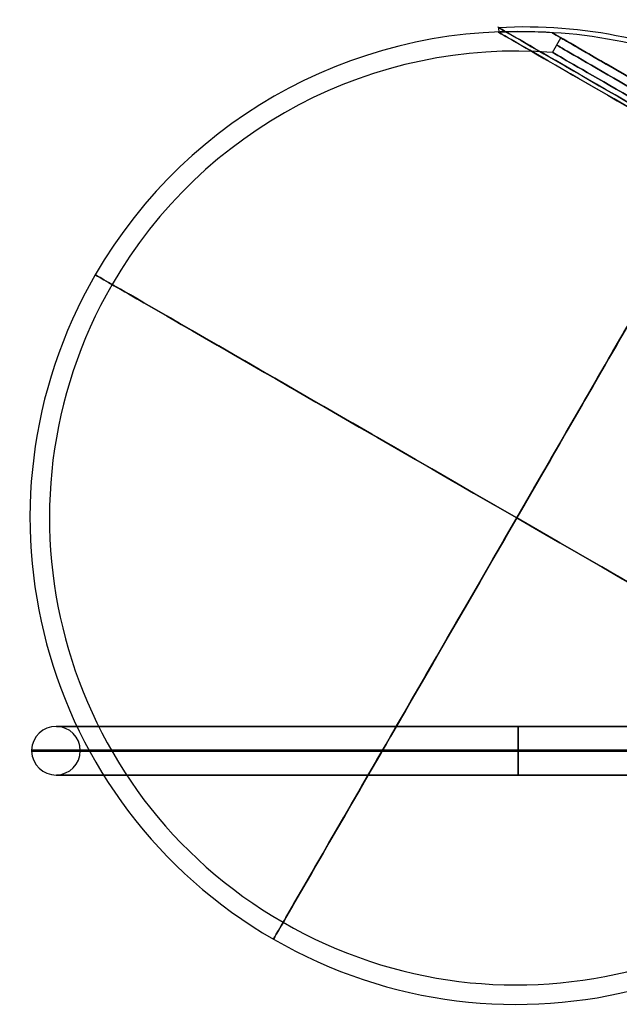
# Model space of a CAD drawing. Extents: x 27 to 760, y 3196 to 3474.
# Tile 1 of 10: x 27 to 150, y 3210 to 3412. Entities that reach past the tile are written whole.
import ezdxf

# ---------------------------------------------------------------- set-up
doc = ezdxf.new("R2010")
doc.units = 0
doc.header["$MEASUREMENT"] = 0
doc.layers.add('DEFAULT', color=178, linetype='CONTINUOUS')

msp = doc.modelspace()

# ---------------------------------------------------------------- linework, layer by layer
at = {"layer": 'DEFAULT'}
for p, q in [((125.47, 3409.73, -4.73), (125.42, 3410.73, -4.77)), ((136.41, 3409.67), (138.17, 3408.65)), ((136.44, 3405.65), (138.17, 3408.65))]:
    msp.add_line(p, q, dxfattribs=at)
at = {"layer": 'DEFAULT', "extrusion": (0.5, 0.866025, 1.10884e-14)}
msp.add_arc((1543.16, 0, 3016.48), 53.8, 264.9089, 84.9089, dxfattribs=at)
at = {"layer": 'DEFAULT', "extrusion": (-0.07685, 0.044369, 0.996055)}
for radius, start in [(99, 183.0398), (98, 183.0709)]:
    msp.add_arc((-2933.51, -1536.87, 136.94), radius, start, 213.0557, dxfattribs=at)
at = {"layer": 'DEFAULT'}
for centre, radius, start, end in [((129.1, 3309.93), 100, 85.8105, 150), ((129.1, 3309.93), 96, 85.6131, 150), ((129.1, 3309.93), 100, 150, 240), ((129.1, 3309.93), 96, 150, 240), ((34.41, 3262.08), 5, 0, 178.4926), ((34.41, 3262.08), 5, 178.4926, 180), ((34.41, 3262.08), 5, 181.5074, 0), ((34.41, 3262.08), 5, 180, 181.5074), ((129.1, 3309.93), 96, 240, 330), ((129.1, 3309.93), 100, 240, 330)]:
    msp.add_arc(centre, radius, start, end, dxfattribs=at)
at = {"layer": 'DEFAULT', "extrusion": (0.5, 0.866025, 1.11092e-14)}
msp.add_arc((1543.16, 0, 3015.65), 53.25, 264.9089, 84.9089, dxfattribs=at)
at = {"layer": 'DEFAULT', "extrusion": (0.5, 0.866025, 5.22356e-15)}
msp.add_arc((1543.16, 0, 3021.06), 43.54, 360, 90, dxfattribs=at)
at = {"layer": 'DEFAULT', "extrusion": (0.5, 0.866025, -1.82765e-14)}
msp.add_arc((1543.16, 0, 3021.06), 43.54, 180, 360, dxfattribs=at)
at = {"layer": 'DEFAULT', "extrusion": (0.5, 0.866025, 1.30688e-15)}
for centre, radius, start, end in [((1543.16, 0, 3019.33), 41.5, 270, 90), ((1543.16, 0, 3021.06), 41.5, 270, 90), ((1543.16, 0, 2931.04), 96, 270, 90), ((1543.16, 0, 2931.04), 100, 270, 90), ((1543.16, 0, 2931.04), 96, 90, 270), ((1543.16, 0, 2931.04), 100, 90, 270)]:
    msp.add_arc(centre, radius, start, end, dxfattribs=at)
at = {"layer": 'DEFAULT', "extrusion": (0.5, 0.866025, 6.78577e-15)}
msp.add_arc((1543.16, 0, 3017.6), 41.5, 270, 90, dxfattribs=at)
at = {"layer": 'DEFAULT', "extrusion": (0.866025, -0.5, 2.26359e-15)}
for radius, start, end in [(100, 25.8105, 90), (100, 270, 334.1895), (96, 270, 334.3869), (100, 90, 180), (100, 180, 270), (96, 90, 180), (96, 180, 270)]:
    msp.add_arc((2931.04, 0, -1543.16), radius, start, end, dxfattribs=at)
at = {"layer": 'DEFAULT', "extrusion": (0.866025, -0.5, 1.53605e-15)}
msp.add_arc((2931.04, 0, -1543.16), 96, 25.6131, 90, dxfattribs=at)
at = {"layer": 'DEFAULT', "extrusion": (0, 1, 2.498e-16)}
for centre in [(-129.41, 0, 3267.08), (-129.41, 0, 3257.08)]:
    msp.add_arc(centre, 94.87, 210, 158.5897, dxfattribs=at)
at = {"layer": 'DEFAULT', "extrusion": (1, -2.19556e-30, 1.62674e-16)}
for start, end in [(271.5074, 90), (270, 271.5074)]:
    msp.add_arc((3262.08, -95, 129.41), 5, start, end, dxfattribs=at)
at = {"layer": 'DEFAULT', "extrusion": (1, 2.1139e-30, 1.62674e-16)}
for start, end in [(270, 88.4926), (88.4926, 90)]:
    msp.add_arc((3262.08, 95, 129.41), 5, start, end, dxfattribs=at)
at = {"layer": 'DEFAULT', "extrusion": (9.98739e-15, 1, -5.60114e-16)}
msp.add_arc((-129.41, 0, 3262.21), 100, 210, 156.4198, dxfattribs=at)
at = {"layer": 'DEFAULT', "extrusion": (7.16694e-14, 1, 1.03358e-15)}
msp.add_arc((-129.41, 0, 3262.08), 100, 210, 156.4191, dxfattribs=at)
at = {"layer": 'DEFAULT', "extrusion": (7.52251e-18, 1, -4.21878e-19)}
msp.add_arc((-129.41, 0, 3261.95), 100, 210, 156.4198, dxfattribs=at)
at = {"layer": 'DEFAULT', "extrusion": (-3.36574e-16, 1, 3.33416e-17)}
msp.add_arc((-129.41, 0, 3262.08), 90, 210, 161.3147, dxfattribs=at)
at = {"layer": 'DEFAULT', "extrusion": (1, -2.20249e-30, 1.62674e-16)}
for start, end in [(90, 268.4926), (268.4926, 270)]:
    msp.add_arc((3262.08, -95, 129.41), 5, start, end, dxfattribs=at)
at = {"layer": 'DEFAULT', "extrusion": (1, 2.1216e-30, 1.62674e-16)}
for start, end in [(91.5074, 270), (90, 91.5074)]:
    msp.add_arc((3262.08, 95, 129.41), 5, start, end, dxfattribs=at)

doc.saveas('drawing.dxf')
